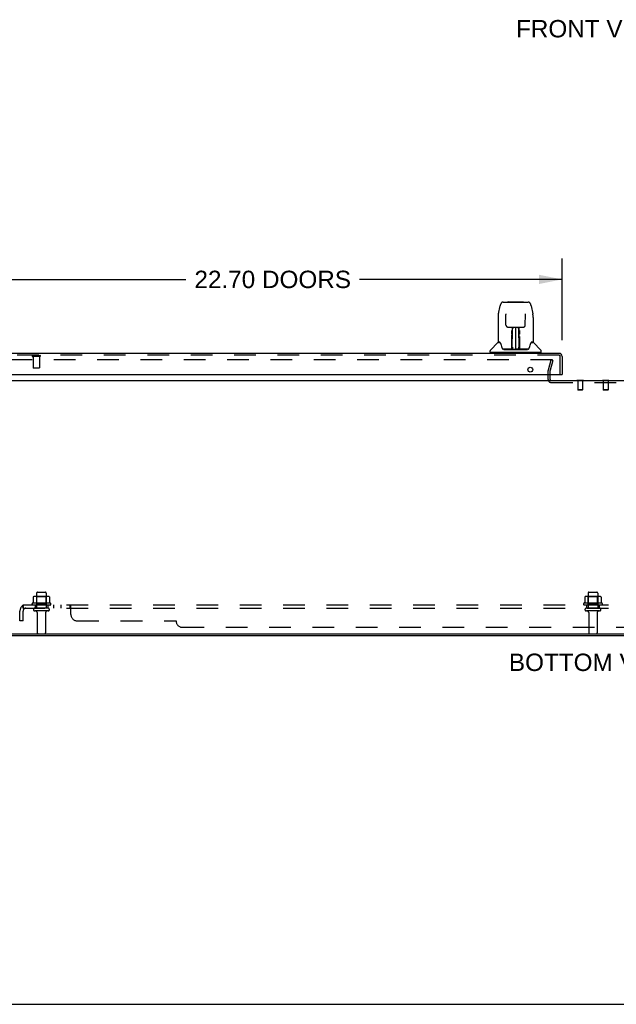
# Model space of a CAD drawing. Header units: inches. Extents: x 0 to 155, y 0 to 100.
# Tile 2 of 21: x 26 to 49, y 0 to 39. Entities that reach past the tile are written whole.
import ezdxf

# ---------------------------------------------------------------- set-up
doc = ezdxf.new("R2010")
doc.units = ezdxf.units.IN
doc.header["$LTSCALE"] = 8.5
doc.header["$MEASUREMENT"] = 0
doc.linetypes.add('HIDDEN', pattern=[0.2, 0.1, -0.1])
doc.layers.get('0').update_dxf_attribs({"linetype": 'CONTINUOUS'})
for name, color, linetype in [('DEFAULT_2', 8, 'HIDDEN'), ('DIMENSIONS', 7, 'CONTINUOUS'), ('DOOR_ASSEMBLY_LEFT', 7, 'CONTINUOUS'), ('SUBPANEL', 7, 'CONTINUOUS')]:
    doc.layers.add(name, color=color, linetype=linetype)
doc.styles.get("Standard").update_dxf_attribs({"font": 'arial.ttf'})
doc.dimstyles.new('DIMSTYLE_1', dxfattribs={"dimtxt": 0.681818, "dimasz": 0.909091, "dimexe": 0.09, "dimexo": 0.07, "dimgap": 0.0375, "dimtad": 0, "dimtih": 1, "dimtoh": 1, "dimzin": 4, "dimdsep": 46, "dimtxsty": 'Standard', "dimblk": '_FILLED', "dimblk1": '_FILLED', "dimblk2": '_FILLED', "dimcen": 0.09, "dimadec": 3, "dimazin": 1, "dimtfac": 1, "dimtdec": 3, "dimtofl": 0, "dimtmove": 0, "dimatfit": 3, "dimldrblk": '_FILLED', "dimfxl": 0, "dimtolj": 1, "dimtzin": 4, "dimarcsym": 0})

# ---------------------------------------------------------------- blocks, each defined once
blk = doc.blocks.new('_FILLED')
at = {"color": 0, "linetype": 'ByBlock'}
blk.add_solid([(0, 0), (-1, 0.2), (-1, -0.2)], dxfattribs=at)
blk = doc.blocks.new('*D10')
at = {"layer": 'DIMENSIONS', "color": 2, "linetype": 'Continuous'}
for p, q in [((24.339, 26.049), (24.339, 29.251)), ((47.039, 26.049), (47.039, 29.251)), ((24.339, 28.433), (32.281, 28.433)), ((47.039, 28.433), (39.097, 28.433))]:
    blk.add_line(p, q, dxfattribs=at)
at = {"layer": 'DIMENSIONS', "color": 2, "linetype": 'Continuous', "xscale": 0.9090909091, "yscale": 0.9090909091, "zscale": 0.9090909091, "rotation": 180}
blk.add_blockref('_FILLED', (24.339, 28.433), dxfattribs=at)
at = {"layer": 'DIMENSIONS', "color": 2, "linetype": 'Continuous', "xscale": 0.9090909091, "yscale": 0.9090909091, "zscale": 0.9090909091}
blk.add_blockref('_FILLED', (47.039, 28.433), dxfattribs=at)
at = {"layer": 'DIMENSIONS', "color": 2, "linetype": 'Continuous', "insert": (35.689, 28.774), "char_height": 0.68182, "width": 6.13383, "attachment_point": 2, "line_spacing_factor": 0.9}
blk.add_mtext('22.70 DOORS', dxfattribs=at)

msp = doc.modelspace()

# ---------------------------------------------------------------- linework, layer by layer
at = {"color": 3, "linetype": 'Continuous'}
for p, q in [((25.447, 24.462), (71.043, 24.462)), ((46.57, 24.504), (46.57, 24.705)), ((24.362, 14.462), (72.128, 14.462)), ((24.388, 14.525), (72.102, 14.525))]:
    msp.add_line(p, q, dxfattribs=at)
at = {"color": 7, "linetype": 'Continuous'}
for p, q in [((47.617, 24.467), (47.617, 24.462)), ((47.873, 24.467), (47.617, 24.467)), ((47.873, 24.467), (47.873, 24.462)), ((48.617, 24.467), (48.617, 24.462)), ((48.873, 24.467), (48.617, 24.467)), ((48.873, 24.467), (48.873, 24.462)), ((0, 0), (154.545, 0))]:
    msp.add_line(p, q, dxfattribs=at)
at = {"color": 3, "linetype": 'Continuous'}
msp.add_arc((46.612, 24.504), 0.042, 180, 270, dxfattribs=at)
at = {"layer": 'DEFAULT_2', "color": 8, "linetype": 'HIDDEN'}
for p, q in [((46.652, 25.275), (25.413, 25.275)), ((46.498, 24.888), (46.602, 25.275)), ((46.674, 25.255), (46.571, 24.869)), ((46.674, 25.255), (46.602, 25.275)), ((46.495, 24.504), (46.495, 24.863)), ((46.57, 24.705), (46.57, 24.863)), ((46.612, 24.387), (49.878, 24.387)), ((47.617, 24.462), (47.617, 24.449)), ((47.873, 24.449), (47.617, 24.449)), ((47.651, 24.449), (47.651, 24.102)), ((47.839, 24.449), (47.839, 24.102)), ((47.873, 24.462), (47.873, 24.449)), ((48.617, 24.462), (48.617, 24.449)), ((48.873, 24.449), (48.617, 24.449)), ((48.651, 24.449), (48.651, 24.102)), ((48.839, 24.449), (48.839, 24.102)), ((48.873, 24.462), (48.873, 24.449)), ((47.661, 24.092), (47.651, 24.102)), ((47.839, 24.102), (47.651, 24.102)), ((47.829, 24.092), (47.661, 24.092)), ((47.829, 24.092), (47.839, 24.102)), ((48.839, 24.102), (48.651, 24.102)), ((48.661, 24.092), (48.651, 24.102)), ((48.829, 24.092), (48.661, 24.092)), ((48.829, 24.092), (48.839, 24.102)), ((26.301, 15.977), (26.301, 15.759)), ((26.875, 15.998), (26.364, 15.998)), ((26.436, 15.978), (26.416, 15.998)), ((26.432, 16.132), (26.432, 15.537)), ((26.436, 15.682), (26.436, 15.978)), ((26.803, 15.978), (26.436, 15.978)), ((26.462, 16.162), (26.777, 16.162)), ((26.803, 15.978), (26.823, 15.998)), ((26.803, 15.682), (26.803, 15.978)), ((26.807, 16.132), (26.807, 15.537)), ((26.939, 15.977), (26.939, 15.759)), ((47.926, 15.977), (47.926, 15.759)), ((48.5, 15.998), (47.989, 15.998)), ((48.061, 15.978), (48.041, 15.998)), ((48.057, 16.132), (48.057, 15.537)), ((48.428, 15.978), (48.061, 15.978)), ((48.061, 15.682), (48.061, 15.978)), ((48.087, 16.162), (48.402, 16.162)), ((48.428, 15.978), (48.448, 15.998)), ((48.428, 15.682), (48.428, 15.978)), ((48.432, 16.132), (48.432, 15.537)), ((48.564, 15.977), (48.564, 15.759)), ((26.976, 15.732), (26.264, 15.732)), ((26.286, 15.662), (26.954, 15.662)), ((26.877, 15.537), (26.362, 15.537)), ((26.436, 15.682), (26.416, 15.662)), ((26.803, 15.682), (26.436, 15.682)), ((26.803, 15.682), (26.823, 15.662)), ((48.601, 15.732), (47.889, 15.732)), ((47.911, 15.662), (48.579, 15.662)), ((48.502, 15.537), (47.987, 15.537)), ((48.061, 15.682), (48.041, 15.662)), ((48.428, 15.682), (48.061, 15.682)), ((48.428, 15.682), (48.448, 15.662)), ((26.877, 15.427), (26.362, 15.427)), ((26.455, 15.364), (26.455, 14.567)), ((26.785, 15.364), (26.785, 14.567)), ((48.502, 15.427), (47.987, 15.427)), ((48.08, 15.364), (48.08, 14.567)), ((48.41, 15.364), (48.41, 14.567)), ((26.485, 14.537), (26.755, 14.537)), ((48.11, 14.537), (48.38, 14.537))]:
    msp.add_line(p, q, dxfattribs=at)
for points in [[(46.663, 25.269), (46.662, 25.27), (46.661, 25.271), (46.66, 25.272), (46.658, 25.273), (46.657, 25.274), (46.655, 25.274), (46.653, 25.275), (46.652, 25.275)], [(46.663, 25.269), (46.664, 25.268), (46.665, 25.266), (46.666, 25.265), (46.666, 25.263), (46.666, 25.261), (46.667, 25.26)], [(46.667, 25.26), (46.667, 25.26), (46.666, 25.258), (46.666, 25.257)], [(26.307, 15.986), (26.305, 15.985), (26.304, 15.984), (26.303, 15.983), (26.302, 15.981), (26.301, 15.98), (26.301, 15.978), (26.301, 15.977)], [(26.933, 15.986), (26.934, 15.985), (26.935, 15.984), (26.937, 15.983), (26.937, 15.981), (26.938, 15.98), (26.938, 15.978), (26.939, 15.977)], [(47.932, 15.986), (47.93, 15.985), (47.929, 15.984), (47.928, 15.983), (47.927, 15.981), (47.926, 15.98), (47.926, 15.978), (47.926, 15.977)], [(48.558, 15.986), (48.559, 15.985), (48.56, 15.984), (48.562, 15.983), (48.562, 15.981), (48.563, 15.98), (48.563, 15.978), (48.564, 15.977)], [(26.301, 15.758), (26.301, 15.757), (26.3, 15.756), (26.3, 15.755), (26.3, 15.754), (26.299, 15.754), (26.299, 15.753), (26.299, 15.752), (26.298, 15.752), (26.298, 15.752), (26.298, 15.751), (26.297, 15.751), (26.297, 15.751), (26.297, 15.751), (26.297, 15.75), (26.296, 15.75), (26.296, 15.75), (26.296, 15.75), (26.295, 15.75)], [(26.944, 15.75), (26.944, 15.75), (26.943, 15.75), (26.943, 15.75), (26.943, 15.75), (26.942, 15.751), (26.942, 15.751), (26.942, 15.751), (26.942, 15.751), (26.941, 15.752), (26.941, 15.752), (26.941, 15.752), (26.94, 15.753), (26.94, 15.754), (26.939, 15.754), (26.939, 15.755), (26.939, 15.756), (26.939, 15.757), (26.939, 15.758)], [(47.926, 15.758), (47.926, 15.757), (47.925, 15.756), (47.925, 15.755), (47.925, 15.754), (47.924, 15.754), (47.924, 15.753), (47.924, 15.752), (47.923, 15.752), (47.923, 15.752), (47.923, 15.751), (47.922, 15.751), (47.922, 15.751), (47.922, 15.751), (47.922, 15.75), (47.921, 15.75), (47.921, 15.75), (47.921, 15.75), (47.92, 15.75)], [(48.569, 15.75), (48.569, 15.75), (48.568, 15.75), (48.568, 15.75), (48.568, 15.75), (48.567, 15.751), (48.567, 15.751), (48.567, 15.751), (48.567, 15.751), (48.566, 15.752), (48.566, 15.752), (48.566, 15.752), (48.565, 15.753), (48.565, 15.754), (48.564, 15.754), (48.564, 15.755), (48.564, 15.756), (48.564, 15.757), (48.564, 15.758)]]:
    msp.add_lwpolyline(points, dxfattribs=at)
for centre, radius, start, end in [((46.595, 24.863), 0.1, 165, 180), ((46.595, 24.863), 0.025, 165, 180), ((46.612, 24.504), 0.117, 180, 270), ((26.364, 15.857), 0.141, 90, 113.95), ((26.462, 16.132), 0.03, 90, 180), ((26.777, 16.132), 0.03, 0, 90), ((26.875, 15.857), 0.141, 66.05, 90), ((47.989, 15.857), 0.141, 90, 113.95), ((48.087, 16.132), 0.03, 90, 180), ((48.402, 16.132), 0.03, 0, 90), ((48.5, 15.857), 0.141, 66.05, 90), ((26.286, 15.7), 0.0384, 124.4497, 270), ((26.62, 15.132), 0.698, 117.6814, 120.6631), ((26.362, 15.482), 0.055, 90, 270), ((26.877, 15.482), 0.055, 270, 90), ((26.62, 15.132), 0.698, 59.3369, 62.3186), ((26.954, 15.7), 0.0384, 270, 55.5503), ((47.911, 15.7), 0.0384, 124.4497, 270), ((48.245, 15.132), 0.698, 117.6814, 120.6631), ((47.987, 15.482), 0.055, 90, 270), ((48.502, 15.482), 0.055, 270, 90), ((48.245, 15.132), 0.698, 59.3369, 62.3186), ((48.579, 15.7), 0.0384, 270, 55.5503), ((26.392, 15.364), 0.0625, 0, 90), ((26.847, 15.364), 0.0625, 90, 180), ((48.017, 15.364), 0.0625, 0, 90), ((48.472, 15.364), 0.0625, 90, 180), ((26.485, 14.567), 0.03, 180, 270), ((26.755, 14.567), 0.03, 270, 360), ((48.11, 14.567), 0.03, 180, 270), ((48.38, 14.567), 0.03, 270, 360)]:
    msp.add_arc(centre, radius, start, end, dxfattribs=at)
at = {"layer": 'DOOR_ASSEMBLY_LEFT', "color": 7, "linetype": 'Continuous'}
for p, q in [((44.729, 27.546), (45.699, 27.546)), ((44.921, 27.553), (45.507, 27.553)), ((44.54, 27.086), (44.605, 27.391)), ((44.605, 27.391), (44.605, 27.391)), ((44.826, 27.081), (44.826, 27.077)), ((44.826, 27.077), (44.827, 27.073)), ((44.827, 27.073), (44.827, 27.067)), ((44.827, 27.067), (44.827, 27.06)), ((44.827, 27.06), (44.827, 27.052)), ((44.834, 26.639), (44.827, 27.052)), ((45.594, 26.639), (45.601, 27.059)), ((45.601, 27.059), (45.602, 27.065)), ((45.602, 27.071), (45.602, 27.076)), ((45.602, 27.065), (45.602, 27.071)), ((45.823, 27.391), (45.888, 27.086)), ((44.525, 26.942), (44.525, 25.979)), ((44.525, 26.942), (44.525, 26.942)), ((45.903, 26.942), (45.903, 25.979)), ((44.914, 26.561), (44.975, 26.561)), ((45.015, 26.562), (45.413, 26.562)), ((45.074, 26.562), (45.071, 26.208)), ((45.071, 26.208), (45.072, 26.303)), ((45.087, 26.324), (45.072, 26.324)), ((45.072, 26.319), (45.087, 26.319)), ((45.077, 25.703), (45.092, 26.562)), ((45.1, 26.558), (45.099, 26.509)), ((45.1, 26.562), (45.1, 26.558)), ((45.214, 26.562), (45.214, 25.691)), ((45.329, 26.509), (45.328, 26.562)), ((45.352, 25.703), (45.337, 26.562)), ((45.356, 26.324), (45.341, 26.324)), ((45.341, 26.319), (45.356, 26.319)), ((45.357, 26.208), (45.354, 26.562)), ((45.454, 26.561), (45.514, 26.561)), ((44.517, 25.954), (44.222, 25.66)), ((44.594, 25.971), (44.533, 25.971)), ((44.537, 25.963), (44.599, 25.963)), ((44.597, 25.967), (44.597, 25.967)), ((45.06, 25.715), (45.063, 26.036)), ((45.07, 26.01), (45.063, 26.01)), ((45.067, 25.715), (45.07, 26.01)), ((45.071, 26.208), (45.071, 26.187)), ((45.071, 26.187), (45.071, 26.179)), ((45.071, 26.179), (45.073, 26.179)), ((45.073, 26.179), (45.072, 26.103)), ((45.072, 26.103), (45.072, 26.103)), ((45.072, 26.092), (45.072, 26.103)), ((45.075, 26.095), (45.072, 26.095)), ((45.072, 26.093), (45.08, 26.093)), ((45.072, 26.087), (45.072, 26.092)), ((45.072, 26.085), (45.072, 26.087)), ((45.072, 26.085), (45.072, 26.085)), ((45.072, 26.084), (45.072, 26.085)), ((45.072, 26.084), (45.072, 26.084)), ((45.072, 25.848), (45.072, 26.083)), ((45.348, 26.093), (45.356, 26.093)), ((45.356, 26.095), (45.354, 26.095)), ((45.355, 26.179), (45.356, 26.103)), ((45.356, 26.103), (45.356, 26.101)), ((45.356, 26.101), (45.356, 26.09)), ((45.356, 26.09), (45.356, 26.087)), ((45.356, 26.087), (45.356, 26.085)), ((45.356, 25.848), (45.356, 26.083)), ((45.357, 26.187), (45.357, 26.208)), ((45.357, 26.179), (45.357, 26.187)), ((45.358, 26.184), (45.358, 26.198)), ((45.358, 26.16), (45.358, 26.184)), ((45.827, 25.96), (45.831, 25.967)), ((45.829, 25.963), (45.891, 25.963)), ((45.831, 25.967), (45.831, 25.967)), ((45.835, 25.971), (45.835, 25.971)), ((45.895, 25.971), (45.835, 25.971)), ((45.912, 25.954), (46.207, 25.66)), ((44.21, 25.577), (44.21, 25.632)), ((46.21, 25.569), (44.218, 25.569)), ((44.269, 25.569), (44.269, 25.53)), ((44.676, 25.759), (44.676, 25.759)), ((45.061, 25.695), (44.728, 25.695)), ((44.75, 25.687), (45.679, 25.687)), ((45.063, 25.695), (45.061, 25.695)), ((45.066, 25.697), (45.066, 25.695)), ((45.07, 25.733), (45.071, 25.756)), ((45.07, 25.727), (45.07, 25.733)), ((45.07, 25.727), (45.07, 25.703)), ((45.07, 25.717), (45.07, 25.727)), ((45.07, 25.71), (45.07, 25.717)), ((45.07, 25.708), (45.07, 25.71)), ((45.07, 25.707), (45.07, 25.708)), ((45.07, 25.706), (45.07, 25.707)), ((45.07, 25.705), (45.07, 25.706)), ((45.071, 25.756), (45.072, 25.848)), ((45.076, 25.692), (45.08, 25.689)), ((45.086, 25.77), (45.078, 25.77)), ((45.08, 25.695), (45.079, 25.695)), ((45.086, 25.77), (45.085, 25.694)), ((45.085, 25.694), (45.214, 25.691)), ((45.343, 25.694), (45.214, 25.691)), ((45.343, 25.694), (45.342, 25.77)), ((45.351, 25.77), (45.342, 25.77)), ((45.35, 25.695), (45.348, 25.695)), ((45.356, 25.848), (45.358, 25.756)), ((45.358, 25.756), (45.358, 25.753)), ((45.358, 25.753), (45.358, 25.731)), ((45.358, 25.731), (45.358, 25.716)), ((45.358, 25.703), (45.358, 25.727)), ((45.358, 25.716), (45.358, 25.714)), ((45.358, 25.714), (45.359, 25.711)), ((45.358, 25.703), (45.358, 25.701)), ((45.359, 25.711), (45.359, 25.709)), ((45.359, 25.709), (45.359, 25.707)), ((45.359, 25.707), (45.359, 25.706)), ((45.359, 25.706), (45.359, 25.705)), ((45.359, 25.705), (45.359, 25.705)), ((45.362, 25.695), (45.362, 25.697)), ((45.362, 25.697), (45.363, 25.697)), ((45.364, 25.69), (45.364, 25.691)), ((45.7, 25.695), (45.367, 25.695)), ((46.159, 25.569), (46.159, 25.53)), ((46.218, 25.577), (46.218, 25.632)), ((47.019, 24.705), (47.039, 24.705))]:
    msp.add_line(p, q, dxfattribs=at)
at = {"layer": 'DOOR_ASSEMBLY_LEFT', "color": 3, "linetype": 'Continuous'}
for p, q in [((46.922, 25.53), (24.456, 25.53)), ((47.039, 25.413), (47.039, 24.705)), ((24.359, 24.705), (47.019, 24.705))]:
    msp.add_line(p, q, dxfattribs=at)
at = {"layer": 'DOOR_ASSEMBLY_LEFT', "color": 8, "linetype": 'HIDDEN'}
for p, q in [((46.922, 25.455), (24.456, 25.455)), ((26.556, 25.412), (26.272, 25.412)), ((26.29, 25.412), (26.29, 24.965)), ((26.538, 25.412), (26.538, 24.965)), ((46.964, 24.705), (46.964, 25.413)), ((26.528, 24.955), (26.3, 24.955))]:
    msp.add_line(p, q, dxfattribs=at)
at = {"layer": 'DOOR_ASSEMBLY_LEFT', "color": 7, "linetype": 'Continuous'}
for points in [[(44.729, 27.546), (44.726, 27.546), (44.713, 27.544), (44.7, 27.541), (44.687, 27.536), (44.676, 27.529), (44.666, 27.521), (44.657, 27.512), (44.649, 27.502), (44.641, 27.492), (44.635, 27.48), (44.629, 27.468), (44.623, 27.454), (44.618, 27.439), (44.613, 27.423), (44.608, 27.404), (44.605, 27.391)], [(45.823, 27.391), (45.82, 27.404), (45.815, 27.423), (45.81, 27.44), (45.805, 27.455), (45.799, 27.468), (45.793, 27.481), (45.787, 27.492), (45.779, 27.503), (45.771, 27.513), (45.762, 27.521), (45.752, 27.529), (45.74, 27.536), (45.728, 27.541), (45.715, 27.544), (45.701, 27.546), (45.699, 27.546)], [(44.54, 27.086), (44.535, 27.055), (44.529, 27.015), (44.526, 26.976), (44.525, 26.942)], [(44.826, 27.085), (44.826, 27.085), (44.826, 27.085), (44.826, 27.084), (44.826, 27.084), (44.826, 27.083), (44.826, 27.081)], [(45.602, 27.076), (45.602, 27.08), (45.602, 27.081), (45.602, 27.083), (45.602, 27.084), (45.602, 27.085), (45.602, 27.085)], [(45.903, 26.942), (45.902, 26.976), (45.899, 27.016), (45.894, 27.056), (45.888, 27.086)], [(44.834, 26.639), (44.835, 26.632), (44.837, 26.622), (44.84, 26.611), (44.845, 26.601), (44.851, 26.592), (44.859, 26.583), (44.868, 26.576), (44.877, 26.57), (44.887, 26.566), (44.898, 26.563), (44.909, 26.562), (44.913, 26.561)], [(44.975, 26.561), (44.984, 26.562), (44.995, 26.562), (45.006, 26.562), (45.015, 26.562)], [(45.072, 26.428), (45.072, 26.426), (45.071, 26.425), (45.07, 26.424), (45.068, 26.423), (45.066, 26.422), (45.064, 26.422)], [(45.064, 26.283), (45.064, 26.302), (45.064, 26.321), (45.064, 26.34), (45.064, 26.358), (45.064, 26.376), (45.064, 26.392), (45.064, 26.408), (45.064, 26.422)], [(45.072, 26.428), (45.072, 26.413), (45.072, 26.397), (45.072, 26.38), (45.072, 26.361), (45.072, 26.342), (45.072, 26.323), (45.072, 26.303)], [(45.358, 26.208), (45.357, 26.303), (45.357, 26.323), (45.356, 26.342), (45.356, 26.361), (45.356, 26.38), (45.356, 26.397), (45.356, 26.413), (45.356, 26.428)], [(45.364, 26.422), (45.364, 26.408), (45.364, 26.392), (45.364, 26.376), (45.364, 26.358), (45.364, 26.34), (45.364, 26.321), (45.365, 26.302), (45.365, 26.283)], [(45.413, 26.562), (45.422, 26.562), (45.433, 26.562), (45.444, 26.562), (45.453, 26.561)], [(45.515, 26.561), (45.521, 26.562), (45.532, 26.563), (45.542, 26.566), (45.553, 26.571), (45.562, 26.577), (45.571, 26.584), (45.578, 26.593), (45.584, 26.602), (45.589, 26.612), (45.592, 26.623), (45.594, 26.634), (45.594, 26.639)], [(44.593, 25.971), (44.594, 25.971), (44.595, 25.97), (44.596, 25.969), (44.596, 25.968)], [(44.593, 25.971), (44.593, 25.971), (44.593, 25.971), (44.593, 25.971)], [(44.596, 25.968), (44.596, 25.969), (44.595, 25.97), (44.595, 25.97), (44.595, 25.971), (44.595, 25.971)], [(44.596, 25.968), (44.596, 25.968), (44.597, 25.967)], [(44.602, 25.963), (44.601, 25.964), (44.599, 25.965), (44.598, 25.966), (44.597, 25.967), (44.596, 25.968)], [(44.597, 25.967), (44.601, 25.96), (44.615, 25.932), (44.63, 25.896), (44.645, 25.854), (44.661, 25.806), (44.676, 25.759)], [(45.063, 26.036), (45.063, 26.062), (45.063, 26.087), (45.063, 26.112), (45.063, 26.134), (45.063, 26.156), (45.063, 26.175), (45.063, 26.192)], [(45.071, 26.187), (45.072, 26.187), (45.073, 26.183), (45.073, 26.18)], [(45.072, 26.084), (45.072, 26.084), (45.072, 26.084)], [(45.355, 26.179), (45.356, 26.183), (45.357, 26.187)], [(45.356, 26.085), (45.356, 26.084), (45.356, 26.084), (45.356, 26.084)], [(45.358, 26.064), (45.358, 26.09), (45.358, 26.115), (45.358, 26.139), (45.358, 26.16)], [(45.361, 25.715), (45.358, 26.037), (45.358, 26.064)], [(45.365, 26.192), (45.365, 26.175), (45.365, 26.156), (45.365, 26.134), (45.365, 26.112), (45.365, 26.087), (45.365, 26.062), (45.366, 26.036), (45.368, 25.715)], [(45.753, 25.759), (45.767, 25.805), (45.783, 25.852), (45.798, 25.895), (45.813, 25.931), (45.827, 25.96)], [(45.832, 25.968), (45.831, 25.967), (45.83, 25.966), (45.829, 25.965), (45.828, 25.964), (45.826, 25.963)], [(45.831, 25.967), (45.832, 25.968), (45.832, 25.968)], [(45.832, 25.968), (45.833, 25.969), (45.834, 25.97), (45.834, 25.971), (45.835, 25.971)], [(45.833, 25.971), (45.834, 25.971), (45.833, 25.97), (45.833, 25.97), (45.833, 25.969), (45.832, 25.968)], [(44.676, 25.759), (44.678, 25.75), (44.683, 25.738), (44.688, 25.727), (44.693, 25.718), (44.698, 25.711)], [(44.698, 25.711), (44.704, 25.705), (44.711, 25.7), (44.718, 25.697), (44.726, 25.695), (44.728, 25.695)], [(45.059, 25.695), (45.061, 25.696), (45.063, 25.696), (45.065, 25.698), (45.066, 25.699), (45.067, 25.701), (45.067, 25.703)], [(45.063, 25.692), (45.062, 25.692), (45.062, 25.692), (45.061, 25.692), (45.061, 25.691), (45.06, 25.691), (45.059, 25.69)], [(45.069, 25.703), (45.069, 25.701), (45.068, 25.699), (45.067, 25.698), (45.065, 25.696), (45.063, 25.696), (45.063, 25.695)], [(45.063, 25.695), (45.064, 25.696), (45.065, 25.696), (45.066, 25.697)], [(45.064, 25.691), (45.064, 25.692), (45.064, 25.692), (45.063, 25.692), (45.063, 25.692), (45.063, 25.692), (45.063, 25.692)], [(45.066, 25.697), (45.067, 25.698), (45.068, 25.699), (45.068, 25.7), (45.069, 25.701), (45.069, 25.701), (45.069, 25.702), (45.069, 25.702), (45.069, 25.702), (45.069, 25.703), (45.069, 25.703), (45.069, 25.703), (45.069, 25.703), (45.069, 25.704), (45.069, 25.704), (45.069, 25.704), (45.069, 25.704), (45.07, 25.705)], [(45.067, 25.696), (45.068, 25.698), (45.069, 25.699)], [(45.069, 25.699), (45.07, 25.701), (45.07, 25.703)], [(45.069, 25.699), (45.069, 25.699), (45.07, 25.697), (45.071, 25.696), (45.073, 25.695), (45.074, 25.693), (45.076, 25.692)], [(45.076, 25.696), (45.075, 25.696), (45.074, 25.697), (45.073, 25.697), (45.072, 25.698), (45.071, 25.699), (45.071, 25.7), (45.07, 25.7), (45.07, 25.701)], [(45.079, 25.695), (45.079, 25.695), (45.078, 25.695), (45.077, 25.696), (45.076, 25.696)], [(45.08, 25.689), (45.081, 25.688), (45.081, 25.687)], [(45.347, 25.687), (45.347, 25.688), (45.349, 25.689), (45.352, 25.692)], [(45.352, 25.696), (45.351, 25.695), (45.35, 25.695)], [(45.359, 25.701), (45.358, 25.7), (45.357, 25.699), (45.356, 25.698), (45.355, 25.697), (45.354, 25.697), (45.353, 25.696), (45.352, 25.696)], [(45.352, 25.692), (45.354, 25.693), (45.355, 25.694), (45.356, 25.695), (45.357, 25.696), (45.358, 25.697), (45.359, 25.698), (45.359, 25.699), (45.359, 25.699)], [(45.358, 25.701), (45.359, 25.699), (45.36, 25.698), (45.362, 25.696), (45.362, 25.696)], [(45.359, 25.705), (45.359, 25.704), (45.359, 25.704), (45.359, 25.704), (45.359, 25.703), (45.359, 25.703), (45.359, 25.703), (45.359, 25.703), (45.359, 25.702), (45.359, 25.702), (45.359, 25.702), (45.359, 25.701), (45.36, 25.7), (45.36, 25.699), (45.361, 25.698), (45.362, 25.697)], [(45.361, 25.703), (45.361, 25.701), (45.362, 25.699), (45.363, 25.698), (45.365, 25.696), (45.367, 25.696), (45.369, 25.695)], [(45.363, 25.697), (45.364, 25.696), (45.365, 25.696)], [(45.364, 25.69), (45.364, 25.689), (45.364, 25.689), (45.364, 25.689), (45.364, 25.689), (45.365, 25.689), (45.365, 25.689), (45.366, 25.689), (45.367, 25.689), (45.367, 25.689), (45.368, 25.689), (45.369, 25.69), (45.369, 25.69)], [(45.365, 25.696), (45.366, 25.695), (45.367, 25.695)], [(45.7, 25.695), (45.702, 25.695), (45.71, 25.697), (45.717, 25.7), (45.724, 25.705), (45.73, 25.711)], [(45.73, 25.711), (45.735, 25.718), (45.74, 25.727), (45.745, 25.737), (45.75, 25.75), (45.753, 25.759)]]:
    msp.add_lwpolyline(points, dxfattribs=at)
at = {"layer": 'DOOR_ASSEMBLY_LEFT', "color": 3, "linetype": 'Continuous'}
msp.add_circle((45.789, 24.893), 0.094, dxfattribs=at)
at = {"layer": 'DOOR_ASSEMBLY_LEFT', "color": 7, "linetype": 'Continuous'}
for centre, radius, start, end in [((44.921, 27.533), 0.0197, 90, 139.7821), ((45.507, 27.533), 0.0197, 40.2179, 90), ((44.537, 25.934), 0.0295, 90, 135), ((44.533, 25.979), 0.00787, 180, 270), ((45.074, 26.087), 0.00886, 359, 89), ((45.354, 26.087), 0.00886, 91, 181), ((45.891, 25.934), 0.0295, 45, 90), ((45.895, 25.979), 0.00787, 270, 360), ((44.25, 25.632), 0.0394, 135, 180), ((44.218, 25.577), 0.00787, 180, 270), ((45.074, 25.695), 0.00787, 182, 258.8671), ((45.085, 25.702), 0.00886, 179, 269), ((45.085, 25.702), 0.00886, 179.0026, 257.5816), ((45.343, 25.702), 0.00886, 271, 1), ((45.354, 25.695), 0.00787, 281.1329, 358), ((46.179, 25.632), 0.0394, 0, 45), ((46.21, 25.577), 0.00787, 270, 360)]:
    msp.add_arc(centre, radius, start, end, dxfattribs=at)
at = {"layer": 'DOOR_ASSEMBLY_LEFT', "color": 3, "linetype": 'Continuous'}
msp.add_arc((46.922, 25.413), 0.117, 0, 90, dxfattribs=at)
at = {"layer": 'DOOR_ASSEMBLY_LEFT', "color": 8, "linetype": 'HIDDEN'}
for centre, radius, start, end in [((26.272, 25.433), 0.0215, 90, 270), ((26.556, 25.433), 0.0215, 270, 90), ((46.922, 25.413), 0.042, 0, 90), ((26.3, 24.965), 0.01, 180, 270), ((26.528, 24.965), 0.01, 270, 360)]:
    msp.add_arc(centre, radius, start, end, dxfattribs=at)
at = {"layer": 'SUBPANEL', "color": 8, "linetype": 'HIDDEN'}
for p, q in [((25.862, 15.608), (25.942, 15.511)), ((25.901, 15.537), (25.901, 15.662)), ((25.901, 15.662), (70.588, 15.662)), ((25.901, 15.537), (70.588, 15.537)), ((25.904, 15.58), (25.904, 15.581)), ((25.905, 15.578), (25.904, 15.58)), ((25.905, 15.577), (25.905, 15.578)), ((25.906, 15.575), (25.905, 15.577)), ((25.906, 15.574), (25.906, 15.575)), ((25.907, 15.572), (25.906, 15.574)), ((25.907, 15.57), (25.907, 15.572)), ((25.908, 15.569), (25.907, 15.57)), ((25.912, 15.557), (25.911, 15.558)), ((25.913, 15.555), (25.912, 15.557)), ((25.913, 15.553), (25.913, 15.555)), ((25.914, 15.552), (25.913, 15.553)), ((25.915, 15.55), (25.914, 15.552)), ((25.915, 15.549), (25.915, 15.55)), ((25.916, 15.548), (25.915, 15.549)), ((25.917, 15.546), (25.916, 15.548)), ((25.917, 15.545), (25.917, 15.546)), ((25.918, 15.544), (25.917, 15.545)), ((26.37, 15.662), (26.37, 15.537)), ((26.87, 15.662), (26.87, 15.537)), ((27.098, 15.662), (27.098, 15.537)), ((27.379, 15.662), (27.379, 15.537)), ((27.741, 15.537), (27.741, 15.662)), ((27.755, 15.524), (27.754, 15.526)), ((27.76, 15.537), (27.76, 15.537)), ((27.766, 15.626), (27.762, 15.636)), ((27.764, 15.514), (27.763, 15.515)), ((27.776, 15.287), (27.776, 15.608)), ((47.995, 15.662), (47.995, 15.537)), ((48.495, 15.662), (48.495, 15.537)), ((25.776, 15.037), (25.776, 15.425)), ((25.901, 15.037), (25.901, 15.425)), ((25.901, 15.037), (25.776, 15.037)), ((28.026, 15.037), (31.901, 15.037)), ((32.151, 14.787), (64.338, 14.787))]:
    msp.add_line(p, q, dxfattribs=at)
for points in [[(25.862, 15.608), (25.864, 15.61), (25.866, 15.612), (25.868, 15.614), (25.87, 15.617), (25.872, 15.62), (25.873, 15.623), (25.875, 15.626), (25.876, 15.63), (25.878, 15.633)], [(25.878, 15.633), (25.881, 15.64), (25.882, 15.643), (25.884, 15.646), (25.885, 15.648), (25.887, 15.651), (25.888, 15.654), (25.89, 15.656), (25.892, 15.658), (25.893, 15.659), (25.895, 15.66), (25.897, 15.661), (25.898, 15.662), (25.9, 15.662), (25.901, 15.662)], [(25.901, 15.597), (25.901, 15.597), (25.901, 15.597), (25.901, 15.597), (25.901, 15.597), (25.901, 15.596), (25.901, 15.596), (25.901, 15.596), (25.901, 15.595), (25.901, 15.595), (25.901, 15.594), (25.901, 15.594)], [(25.904, 15.581), (25.904, 15.582), (25.903, 15.583), (25.903, 15.584), (25.903, 15.585), (25.903, 15.585), (25.903, 15.586), (25.903, 15.587), (25.902, 15.587), (25.902, 15.588), (25.902, 15.589), (25.902, 15.589), (25.902, 15.59), (25.902, 15.59), (25.902, 15.591), (25.902, 15.592), (25.901, 15.592), (25.901, 15.593), (25.901, 15.593), (25.901, 15.594), (25.901, 15.594), (25.901, 15.595), (25.901, 15.595), (25.901, 15.596), (25.901, 15.596), (25.901, 15.596), (25.901, 15.597)], [(25.928, 15.519), (25.925, 15.522), (25.923, 15.524), (25.921, 15.526), (25.919, 15.528), (25.917, 15.529), (25.914, 15.531), (25.912, 15.533), (25.91, 15.534), (25.908, 15.535), (25.906, 15.536), (25.904, 15.537), (25.902, 15.537), (25.901, 15.537)], [(25.911, 15.558), (25.911, 15.56), (25.91, 15.561), (25.91, 15.562), (25.91, 15.563), (25.909, 15.563), (25.909, 15.564), (25.909, 15.565), (25.909, 15.566), (25.908, 15.567), (25.908, 15.568), (25.908, 15.569)], [(25.924, 15.533), (25.924, 15.533), (25.924, 15.533), (25.924, 15.533), (25.924, 15.533), (25.924, 15.533), (25.924, 15.534), (25.923, 15.534), (25.923, 15.534), (25.923, 15.535), (25.923, 15.535), (25.922, 15.536), (25.922, 15.536), (25.922, 15.537), (25.921, 15.537), (25.921, 15.538), (25.921, 15.538), (25.92, 15.539), (25.92, 15.539), (25.92, 15.54), (25.92, 15.541), (25.919, 15.541), (25.919, 15.542), (25.919, 15.542), (25.918, 15.543), (25.918, 15.544)], [(25.921, 15.537), (25.921, 15.536), (25.922, 15.536), (25.922, 15.536), (25.922, 15.535), (25.923, 15.535), (25.923, 15.534), (25.923, 15.534), (25.923, 15.534), (25.924, 15.533), (25.924, 15.533), (25.924, 15.533)], [(25.942, 15.511), (25.941, 15.511), (25.941, 15.511), (25.94, 15.511), (25.939, 15.511), (25.938, 15.511), (25.937, 15.512), (25.936, 15.513), (25.935, 15.514), (25.933, 15.515), (25.932, 15.516), (25.93, 15.517), (25.928, 15.519)], [(27.756, 15.648), (27.754, 15.651), (27.753, 15.654), (27.751, 15.656), (27.749, 15.658), (27.748, 15.659), (27.746, 15.66), (27.745, 15.661), (27.743, 15.662), (27.742, 15.662), (27.741, 15.662)], [(27.743, 15.662), (27.742, 15.662), (27.741, 15.662)], [(27.753, 15.528), (27.751, 15.529), (27.75, 15.531), (27.749, 15.533), (27.747, 15.534), (27.746, 15.535), (27.744, 15.536), (27.743, 15.537), (27.742, 15.537), (27.741, 15.537)], [(27.744, 15.536), (27.743, 15.537), (27.742, 15.537), (27.741, 15.537)], [(27.754, 15.526), (27.753, 15.528), (27.751, 15.529), (27.75, 15.531), (27.749, 15.533), (27.747, 15.534), (27.746, 15.535)], [(27.759, 15.643), (27.757, 15.646), (27.756, 15.648), (27.754, 15.651), (27.753, 15.654), (27.751, 15.656), (27.749, 15.658), (27.748, 15.659)], [(27.761, 15.516), (27.76, 15.517), (27.759, 15.519), (27.758, 15.521), (27.756, 15.522), (27.755, 15.524)], [(27.776, 15.511), (27.774, 15.511), (27.773, 15.511), (27.771, 15.511), (27.77, 15.511), (27.768, 15.511), (27.767, 15.512), (27.766, 15.513), (27.764, 15.514), (27.763, 15.515), (27.761, 15.516), (27.76, 15.517), (27.759, 15.519), (27.758, 15.521), (27.756, 15.522)], [(27.762, 15.636), (27.76, 15.64), (27.759, 15.643)], [(27.772, 15.614), (27.77, 15.617), (27.769, 15.62), (27.767, 15.623), (27.766, 15.626)], [(27.776, 15.511), (27.774, 15.511), (27.773, 15.511), (27.771, 15.511), (27.77, 15.511), (27.768, 15.511), (27.767, 15.512), (27.766, 15.513)], [(27.776, 15.608), (27.775, 15.61), (27.773, 15.612), (27.772, 15.614), (27.77, 15.617), (27.769, 15.62), (27.767, 15.623)], [(27.776, 15.608), (27.775, 15.61), (27.773, 15.612)]]:
    msp.add_lwpolyline(points, dxfattribs=at)
for centre, radius, start, end in [((26.013, 15.425), 0.237, 90, 180), ((26.013, 15.425), 0.112, 90, 180), ((28.026, 15.287), 0.25, 180, 270), ((32.151, 15.037), 0.25, 180, 270)]:
    msp.add_arc(centre, radius, start, end, dxfattribs=at)

# ---------------------------------------------------------------- texts
at = {"layer": 'DIMENSIONS', "color": 2, "linetype": 'Continuous', "attachment_point": 2, "line_spacing_factor": 0.9}
for s, insert, char_height, width in [('FRONT VIEW', (48.217, 38.607), 0.6818, 5.96654), ('BOTTOM VIEW', (48.335, 13.755), 0.68182, 6.75735)]:
    msp.add_mtext(s, dxfattribs=dict(at, insert=insert, char_height=char_height, width=width))

# ---------------------------------------------------------------- dimensions: what is measured, and where the dimension line sits
at = {"layer": 'DIMENSIONS', "color": 2, "linetype": 'Continuous'}
dim = msp.add_linear_dim(base=(47.039, 28.433), p1=(24.339, 25.979), p2=(47.039, 25.979), text='<> DOORS', dimstyle='DIMSTYLE_1', dxfattribs=at)
dim.commit()
dim.dimension.update_dxf_attribs({"geometry": '*D10', "text_midpoint": (35.689, 28.433), "dimtype": 160})

doc.saveas('drawing.dxf')
